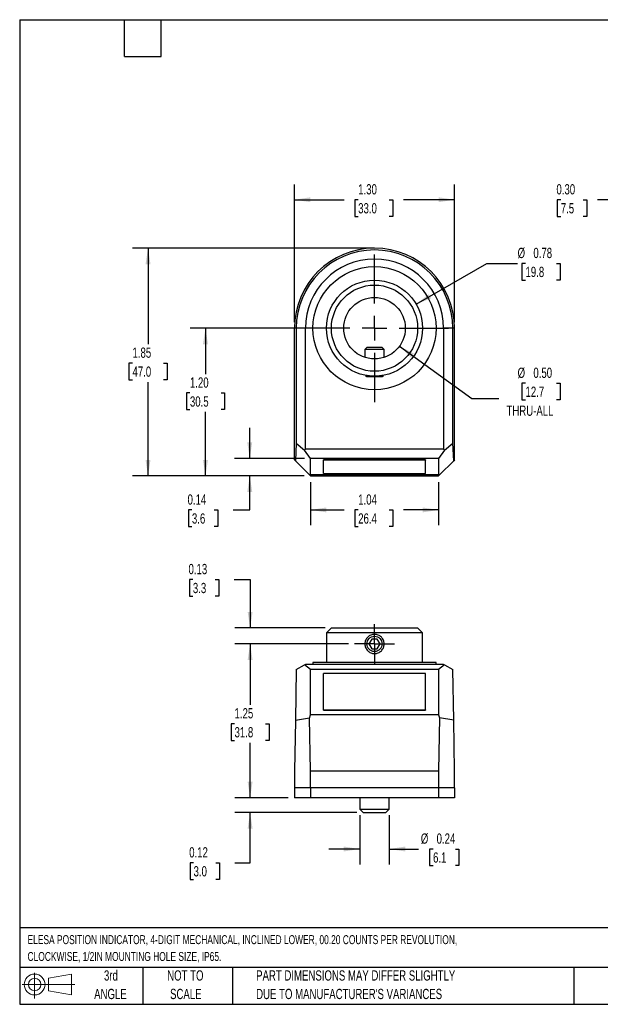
# Model space of a CAD drawing. Header units: inches. Extents: x 0.2 to 10.8, y 0.2 to 8.2.
# Tile 1 of 2: x 0.2 to 5, y 0.2 to 8.2. Entities that reach past the tile are written whole.
import ezdxf

# ---------------------------------------------------------------- set-up
doc = ezdxf.new("R2010")
doc.units = ezdxf.units.IN
doc.header["$MEASUREMENT"] = 0
doc.linetypes.add('CENTERX2', pattern=[0.8, 0.5, -0.1, 0.1, -0.1])
doc.layers.add('CENTER', color=40, linetype='CENTERX2')
doc.layers.add('DIMENSIONS', color=140, linetype='Continuous', lineweight=25)
doc.layers.add('TEXT', color=140, linetype='Continuous', lineweight=25)
doc.styles.add('SLDTEXTSTYLE0', font='TXT', dxfattribs={"width": 0.7})
doc.dimstyles.new('SLDDIMSTYLE0', dxfattribs={"dimtxt": 0.084961, "dimasz": 0.13, "dimexe": 0, "dimexo": 0.0625, "dimgap": 0.02124, "dimtad": 0, "dimtih": 1, "dimtoh": 1, "dimrnd": 1e-09, "dimzin": 12, "dimdsep": 46, "dimtxsty": 'SLDTEXTSTYLE0', "dimsah": 1, "dimcen": 0.09, "dimadec": 0, "dimazin": 3, "dimtfac": 1, "dimtofl": 0, "dimtmove": 0, "dimatfit": 3, "dimfxl": 0, "dimfrac": 2, "dimtolj": 1, "dimtzin": 12, "dimarcsym": 0})
doc.dimstyles.new('SLDDIMSTYLE1', dxfattribs={"dimtxt": 0.084961, "dimasz": 0.13, "dimexe": 0, "dimexo": 0.0625, "dimgap": 0.02124, "dimtad": 0, "dimtih": 1, "dimtoh": 1, "dimrnd": 1e-09, "dimdsep": 46, "dimtxsty": 'SLDTEXTSTYLE0', "dimsah": 1, "dimcen": 0.09, "dimadec": 0, "dimazin": 2, "dimtfac": 1, "dimtmove": 0, "dimatfit": 0, "dimfxl": 0, "dimfrac": 2, "dimtolj": 1, "dimtzin": 12, "dimarcsym": 0})
doc.dimstyles.new('SLDDIMSTYLE2', dxfattribs={"dimtxt": 0.084961, "dimasz": 0.13, "dimexe": 0, "dimexo": 0.0625, "dimgap": 0.02124, "dimtad": 0, "dimtih": 1, "dimtoh": 1, "dimrnd": 1e-09, "dimzin": 4, "dimdsep": 46, "dimtxsty": 'SLDTEXTSTYLE0', "dimsah": 1, "dimcen": 0.09, "dimadec": 0, "dimazin": 1, "dimtfac": 1, "dimtofl": 0, "dimtmove": 0, "dimatfit": 3, "dimfxl": 0, "dimfrac": 2, "dimtolj": 1, "dimtzin": 12, "dimarcsym": 0})
doc.dimstyles.new('SLDDIMSTYLE3', dxfattribs={"dimtxt": 0.084961, "dimasz": 0.13, "dimexe": 0, "dimexo": 0.0625, "dimgap": 0.02124, "dimtad": 0, "dimtih": 1, "dimtoh": 1, "dimrnd": 1e-09, "dimzin": 0, "dimdsep": 46, "dimtxsty": 'SLDTEXTSTYLE0', "dimsah": 1, "dimcen": 0, "dimadec": 0, "dimazin": 0, "dimtfac": 1, "dimtofl": 0, "dimtmove": 0, "dimatfit": 3, "dimfxl": 0, "dimfrac": 2, "dimtolj": 1, "dimtzin": 12, "dimarcsym": 0})
doc.dimstyles.new('SLDDIMSTYLE4', dxfattribs={"dimtxt": 0.084961, "dimasz": 0.13, "dimexe": 0, "dimexo": 0.0625, "dimgap": 0.02124, "dimtad": 0, "dimtih": 1, "dimtoh": 1, "dimrnd": 1e-09, "dimdsep": 46, "dimtxsty": 'SLDTEXTSTYLE0', "dimsah": 1, "dimcen": 0, "dimadec": 0, "dimazin": 2, "dimtfac": 1, "dimtofl": 0, "dimtmove": 0, "dimatfit": 3, "dimfxl": 0, "dimfrac": 2, "dimtolj": 1, "dimtzin": 12, "dimarcsym": 0})
doc.dimstyles.new('SLDDIMSTYLE6', dxfattribs={"dimtxt": 0.084961, "dimasz": 0.13, "dimexe": 0, "dimexo": 0.0625, "dimgap": 0.02124, "dimtad": 0, "dimtih": 1, "dimtoh": 1, "dimrnd": 1e-09, "dimzin": 0, "dimdsep": 46, "dimtxsty": 'SLDTEXTSTYLE0', "dimsah": 1, "dimcen": 0.09, "dimadec": 0, "dimazin": 0, "dimtfac": 1, "dimtmove": 0, "dimatfit": 0, "dimfxl": 0, "dimfrac": 2, "dimtolj": 1, "dimtzin": 12, "dimarcsym": 0})

# ---------------------------------------------------------------- blocks, each defined once
blk = doc.blocks.new('Block11')
at = {"color": 7, "linetype": 'Continuous', "lineweight": 18}
for p, q in [((0.1019, 0.2091), (0.1019, 0)), ((0.2157, 0.1641), (0.4006, 0.1981)), ((0.2157, 0.0628), (0.2157, 0.1641)), ((0.4006, 0.1981), (0.4006, 0.0288)), ((0, 0.1135), (0.4281, 0.1135)), ((0.2157, 0.0628), (0.4006, 0.0288))]:
    blk.add_line(p, q, dxfattribs=at)
for radius in [0.0846, 0.0506]:
    blk.add_circle((0.1019, 0.1135), radius, dxfattribs=at)
blk = doc.blocks.new('Block12')
at = {"color": 7, "linetype": 'Continuous'}
blk.add_blockref('Block11', (0, 0), dxfattribs=at)
blk = doc.blocks.new('_D')
at = {"layer": 'DIMENSIONS'}
for p, q in [((3.0812, 6.3935), (1.1671, 6.3935)), ((1.2921, 6.3935), (1.2921, 5.614)), ((1.1659, 5.4599), (1.1374, 5.4599)), ((1.1374, 5.4599), (1.1374, 5.3249)), ((1.4184, 5.4599), (1.4469, 5.4599)), ((1.4469, 5.4599), (1.4469, 5.3249)), ((1.1374, 5.3249), (1.1659, 5.3249)), ((1.2921, 4.5435), (1.2921, 5.3059)), ((1.4469, 5.3249), (1.4184, 5.3249)), ((2.5612, 4.5435), (1.1671, 4.5435))]:
    blk.add_line(p, q, dxfattribs=at)
for points in [[(1.2921, 6.3935), (1.2721, 6.2635), (1.3121, 6.2635)], [(1.2921, 4.5435), (1.3121, 4.6735), (1.2721, 4.6735)]]:
    blk.add_solid(points, dxfattribs=at)
at = {"layer": 'DIMENSIONS', "char_height": 0.08333, "attachment_point": 1, "style": 'SLDTEXTSTYLE0'}
for s, insert in [('1.85', (1.1659, 5.5864)), ('47.0', (1.1659, 5.4323))]:
    blk.add_mtext(s, dxfattribs=dict(at, insert=insert))
blk = doc.blocks.new('_D_1')
at = {"layer": 'DIMENSIONS'}
for p, q in [((2.1182, 4.6852), (2.1182, 4.9352)), ((2.562, 4.6852), (1.9932, 4.6852)), ((2.5612, 4.5435), (1.9932, 4.5435)), ((2.1182, 4.2668), (2.1182, 4.5435)), ((1.6486, 4.2668), (1.62, 4.2668)), ((1.62, 4.2668), (1.62, 4.1317)), ((1.8304, 4.2668), (1.8589, 4.2668)), ((1.8589, 4.2668), (1.8589, 4.1317)), ((1.9835, 4.2668), (2.1182, 4.2668)), ((1.62, 4.1317), (1.6486, 4.1317)), ((1.8589, 4.1317), (1.8304, 4.1317))]:
    blk.add_line(p, q, dxfattribs=at)
for points in [[(2.1182, 4.6852), (2.1382, 4.8152), (2.0982, 4.8152)], [(2.1182, 4.5435), (2.0982, 4.4135), (2.1382, 4.4135)]]:
    blk.add_solid(points, dxfattribs=at)
at = {"layer": 'DIMENSIONS', "char_height": 0.08333, "attachment_point": 1, "style": 'SLDTEXTSTYLE0'}
for s, insert in [('0.14', (1.6132, 4.3932)), ('3.6', (1.6486, 4.2391))]:
    blk.add_mtext(s, dxfattribs=dict(at, insert=insert))
blk = doc.blocks.new('_D_2')
at = {"layer": 'DIMENSIONS'}
for p, q in [((2.4812, 5.7435), (1.6335, 5.7435)), ((1.7585, 5.7435), (1.7585, 5.3711)), ((1.6323, 5.217), (1.6037, 5.217)), ((1.6037, 5.217), (1.6037, 5.082)), ((1.8847, 5.217), (1.9133, 5.217)), ((1.9133, 5.217), (1.9133, 5.082)), ((1.6037, 5.082), (1.6323, 5.082)), ((1.7585, 4.5435), (1.7585, 5.063)), ((1.9133, 5.082), (1.8847, 5.082)), ((2.5612, 4.5435), (1.6335, 4.5435))]:
    blk.add_line(p, q, dxfattribs=at)
for points in [[(1.7585, 5.7435), (1.7385, 5.6135), (1.7785, 5.6135)], [(1.7585, 4.5435), (1.7785, 4.6735), (1.7385, 4.6735)]]:
    blk.add_solid(points, dxfattribs=at)
at = {"layer": 'DIMENSIONS', "char_height": 0.08333, "attachment_point": 1, "style": 'SLDTEXTSTYLE0'}
for s, insert in [('1.20', (1.6323, 5.3435)), ('30.5', (1.6323, 5.1894))]:
    blk.add_mtext(s, dxfattribs=dict(at, insert=insert))
blk = doc.blocks.new('_D_3')
at = {"layer": 'DIMENSIONS'}
for p, q in [((3.334, 5.5972), (3.9218, 5.1731)), ((4.3573, 5.2965), (4.3287, 5.2965)), ((4.3287, 5.2965), (4.3287, 5.1615)), ((4.6097, 5.2965), (4.6383, 5.2965)), ((4.6383, 5.2965), (4.6383, 5.1615)), ((3.9218, 5.1731), (4.1406, 5.1731)), ((4.3287, 5.1615), (4.3573, 5.1615)), ((4.6383, 5.1615), (4.6097, 5.1615))]:
    blk.add_line(p, q, dxfattribs=at)
blk.add_solid([(3.334, 5.5972), (3.4277, 5.5049), (3.4511, 5.5374)], dxfattribs=at)
at = {"layer": 'DIMENSIONS', "char_height": 0.08333, "attachment_point": 1, "style": 'SLDTEXTSTYLE0'}
for s, insert in [('%%c', (4.2931, 5.4229)), ('0.50', (4.4214, 5.4229)), ('12.7', (4.3573, 5.2689)), ('THRU-ALL', (4.2031, 5.1148))]:
    blk.add_mtext(s, dxfattribs=dict(at, insert=insert))
blk = doc.blocks.new('_D_4')
at = {"layer": 'DIMENSIONS'}
for p, q in [((3.469, 5.9385), (4.0431, 6.27)), ((4.0431, 6.27), (4.2931, 6.27)), ((4.3573, 6.27), (4.3287, 6.27)), ((4.3287, 6.27), (4.3287, 6.1349)), ((4.6097, 6.27), (4.6383, 6.27)), ((4.6383, 6.27), (4.6383, 6.1349)), ((4.3287, 6.1349), (4.3573, 6.1349)), ((4.6383, 6.1349), (4.6097, 6.1349))]:
    blk.add_line(p, q, dxfattribs=at)
blk.add_solid([(3.469, 5.9385), (3.5916, 5.9862), (3.5716, 6.0208)], dxfattribs=at)
at = {"layer": 'DIMENSIONS', "char_height": 0.08333, "attachment_point": 1, "style": 'SLDTEXTSTYLE0'}
for s, insert in [('%%c', (4.2931, 6.3964)), ('0.78', (4.4214, 6.3964)), ('19.8', (4.3573, 6.2424))]:
    blk.add_mtext(s, dxfattribs=dict(at, insert=insert))
blk = doc.blocks.new('_D_5')
at = {"layer": 'DIMENSIONS'}
for p, q in [((2.6112, 4.4935), (2.6112, 4.1418)), ((3.6513, 4.4935), (3.6513, 4.1418)), ((2.6112, 4.2668), (2.8836, 4.2668)), ((2.9987, 4.2668), (2.9701, 4.2668)), ((2.9701, 4.2668), (2.9701, 4.1317)), ((3.2511, 4.2668), (3.2797, 4.2668)), ((3.2797, 4.2668), (3.2797, 4.1317)), ((3.6513, 4.2668), (3.3663, 4.2668)), ((2.9701, 4.1317), (2.9987, 4.1317)), ((3.2797, 4.1317), (3.2511, 4.1317))]:
    blk.add_line(p, q, dxfattribs=at)
for points in [[(2.6112, 4.2668), (2.7412, 4.2468), (2.7412, 4.2868)], [(3.6513, 4.2668), (3.5213, 4.2868), (3.5213, 4.2468)]]:
    blk.add_solid(points, dxfattribs=at)
at = {"layer": 'DIMENSIONS', "char_height": 0.08333, "attachment_point": 1, "style": 'SLDTEXTSTYLE0'}
for s, insert in [('1.04', (2.9987, 4.3932)), ('26.4', (2.9987, 4.2391))]:
    blk.add_mtext(s, dxfattribs=dict(at, insert=insert))
blk = doc.blocks.new('_D_6')
at = {"layer": 'DIMENSIONS'}
for p, q in [((2.4812, 5.7935), (2.4812, 6.9122)), ((3.7812, 5.7935), (3.7812, 6.9122)), ((2.4812, 6.7872), (2.8836, 6.7872)), ((2.9987, 6.7872), (2.9701, 6.7872)), ((2.9701, 6.7872), (2.9701, 6.6522)), ((3.2511, 6.7872), (3.2797, 6.7872)), ((3.2797, 6.7872), (3.2797, 6.6522)), ((3.7812, 6.7872), (3.3663, 6.7872)), ((2.9701, 6.6522), (2.9987, 6.6522)), ((3.2797, 6.6522), (3.2511, 6.6522))]:
    blk.add_line(p, q, dxfattribs=at)
for points in [[(2.4812, 6.7872), (2.6112, 6.7672), (2.6112, 6.8072)], [(3.7812, 6.7872), (3.6512, 6.8072), (3.6512, 6.7672)]]:
    blk.add_solid(points, dxfattribs=at)
at = {"layer": 'DIMENSIONS', "char_height": 0.08333, "attachment_point": 1, "style": 'SLDTEXTSTYLE0'}
for s, insert in [('1.30', (2.9987, 6.9136)), ('33.0', (2.9987, 6.7596))]:
    blk.add_mtext(s, dxfattribs=dict(at, insert=insert))
blk = doc.blocks.new('SW_CENTERMARKSYMBOL_0')
at = {"layer": 'CENTER', "color": 0}
for p, q in [((0, 0.2), (0, 0.6)), ((0, 0), (0, 0.1)), ((-0.2, 0), (-0.6, 0)), ((0, 0), (-0.1, 0)), ((0, 0), (0, -0.1)), ((0, 0), (0.1, 0)), ((0.2, 0), (0.6, 0)), ((0, -0.2), (0, -0.6))]:
    blk.add_line(p, q, dxfattribs=at)
blk = doc.blocks.new('_D_10')
at = {"layer": 'DIMENSIONS'}
for p, q in [((5.2451, 6.1435), (5.2451, 6.9122)), ((5.5409, 5.7935), (5.5409, 6.9122)), ((4.6439, 6.7872), (4.6153, 6.7872)), ((4.6153, 6.7872), (4.6153, 6.6522)), ((4.8257, 6.7872), (4.8542, 6.7872)), ((4.8542, 6.7872), (4.8542, 6.6522)), ((5.2451, 6.7872), (4.9408, 6.7872)), ((5.5409, 6.7872), (5.7909, 6.7872)), ((4.6153, 6.6522), (4.6439, 6.6522)), ((4.8542, 6.6522), (4.8257, 6.6522))]:
    blk.add_line(p, q, dxfattribs=at)
for points in [[(5.2451, 6.7872), (5.1151, 6.8072), (5.1151, 6.7672)], [(5.5409, 6.7872), (5.6709, 6.7672), (5.6709, 6.8072)]]:
    blk.add_solid(points, dxfattribs=at)
at = {"layer": 'DIMENSIONS', "char_height": 0.08333, "attachment_point": 1, "style": 'SLDTEXTSTYLE0'}
for s, insert in [('0.30', (4.6085, 6.9136)), ('7.5', (4.6439, 6.7596))]:
    blk.add_mtext(s, dxfattribs=dict(at, insert=insert))
blk = doc.blocks.new('_D_12')
at = {"layer": 'DIMENSIONS'}
for p, q in [((3.0112, 1.7856), (3.0112, 1.3868)), ((3.2512, 1.7856), (3.2512, 1.3868)), ((3.0112, 1.5118), (2.7612, 1.5118)), ((3.2512, 1.5118), (3.4882, 1.5118)), ((3.6067, 1.5118), (3.5782, 1.5118)), ((3.5782, 1.5118), (3.5782, 1.3767)), ((3.7885, 1.5118), (3.817, 1.5118)), ((3.817, 1.5118), (3.817, 1.3767)), ((3.5782, 1.3767), (3.6067, 1.3767)), ((3.817, 1.3767), (3.7885, 1.3767))]:
    blk.add_line(p, q, dxfattribs=at)
for points in [[(3.0112, 1.5118), (2.8812, 1.5318), (2.8812, 1.4918)], [(3.2512, 1.5118), (3.3812, 1.4918), (3.3812, 1.5318)]]:
    blk.add_solid(points, dxfattribs=at)
at = {"layer": 'DIMENSIONS', "char_height": 0.08333, "attachment_point": 1, "style": 'SLDTEXTSTYLE0'}
for s, insert in [('%%c', (3.5073, 1.6382)), ('0.24', (3.6355, 1.6382)), ('6.1', (3.6067, 1.4842))]:
    blk.add_mtext(s, dxfattribs=dict(at, insert=insert))
blk = doc.blocks.new('_D_13')
at = {"layer": 'DIMENSIONS'}
for p, q in [((2.121, 1.928), (2.121, 2.178)), ((2.4312, 1.928), (1.996, 1.928)), ((2.9888, 1.808), (1.996, 1.808)), ((2.121, 1.4), (2.121, 1.808)), ((1.6619, 1.4), (1.6333, 1.4)), ((1.6333, 1.4), (1.6333, 1.265)), ((1.8437, 1.4), (1.8722, 1.4)), ((1.8722, 1.4), (1.8722, 1.265)), ((1.9968, 1.4), (2.121, 1.4)), ((1.6333, 1.265), (1.6619, 1.265)), ((1.8722, 1.265), (1.8437, 1.265))]:
    blk.add_line(p, q, dxfattribs=at)
for points in [[(2.121, 1.928), (2.141, 2.058), (2.101, 2.058)], [(2.121, 1.808), (2.101, 1.678), (2.141, 1.678)]]:
    blk.add_solid(points, dxfattribs=at)
at = {"layer": 'DIMENSIONS', "char_height": 0.08333, "attachment_point": 1, "style": 'SLDTEXTSTYLE0'}
for s, insert in [('0.12', (1.6265, 1.5265)), ('3.0', (1.6619, 1.3724))]:
    blk.add_mtext(s, dxfattribs=dict(at, insert=insert))
blk = doc.blocks.new('_D_14')
at = {"layer": 'DIMENSIONS'}
for p, q in [((2.9194, 3.178), (1.996, 3.178)), ((2.121, 3.178), (2.121, 2.6838)), ((1.9947, 2.5297), (1.9662, 2.5297)), ((1.9662, 2.5297), (1.9662, 2.3947)), ((2.2472, 2.5297), (2.2757, 2.5297)), ((2.2757, 2.5297), (2.2757, 2.3947)), ((1.9662, 2.3947), (1.9947, 2.3947)), ((2.121, 1.928), (2.121, 2.3757)), ((2.2757, 2.3947), (2.2472, 2.3947)), ((2.4312, 1.928), (1.996, 1.928))]:
    blk.add_line(p, q, dxfattribs=at)
for points in [[(2.121, 3.178), (2.101, 3.048), (2.141, 3.048)], [(2.121, 1.928), (2.141, 2.058), (2.101, 2.058)]]:
    blk.add_solid(points, dxfattribs=at)
at = {"layer": 'DIMENSIONS', "char_height": 0.08333, "attachment_point": 1, "style": 'SLDTEXTSTYLE0'}
for s, insert in [('1.25', (1.9947, 2.6562)), ('31.8', (1.9947, 2.5021))]:
    blk.add_mtext(s, dxfattribs=dict(at, insert=insert))
blk = doc.blocks.new('_D_15')
at = {"layer": 'DIMENSIONS'}
for p, q in [((1.6562, 3.7017), (1.6277, 3.7017)), ((1.6277, 3.7017), (1.6277, 3.5667)), ((1.838, 3.7017), (1.8666, 3.7017)), ((1.8666, 3.7017), (1.8666, 3.5667)), ((1.9912, 3.7017), (2.121, 3.7017)), ((2.121, 3.7017), (2.121, 3.308)), ((1.6277, 3.5667), (1.6562, 3.5667)), ((1.8666, 3.5667), (1.838, 3.5667)), ((2.7312, 3.308), (1.996, 3.308)), ((2.9194, 3.178), (1.996, 3.178)), ((2.121, 3.178), (2.121, 2.928))]:
    blk.add_line(p, q, dxfattribs=at)
for points in [[(2.121, 3.308), (2.141, 3.438), (2.101, 3.438)], [(2.121, 3.178), (2.101, 3.048), (2.141, 3.048)]]:
    blk.add_solid(points, dxfattribs=at)
at = {"layer": 'DIMENSIONS', "char_height": 0.08333, "attachment_point": 1, "style": 'SLDTEXTSTYLE0'}
for s, insert in [('0.13', (1.6209, 3.8282)), ('3.3', (1.6562, 3.6741))]:
    blk.add_mtext(s, dxfattribs=dict(at, insert=insert))
blk = doc.blocks.new('SW_CENTERMARKSYMBOL_1')
at = {"layer": 'CENTER', "color": 0}
for p, q in [((0, 0.1), (0, 0.1618)), ((0, 0), (0, 0.1)), ((-0.1, 0), (-0.1618, 0)), ((0, 0), (-0.1, 0)), ((0, 0), (0, -0.1)), ((0, 0), (0.1, 0)), ((0.1, 0), (0.1618, 0)), ((0, -0.1), (0, -0.1618))]:
    blk.add_line(p, q, dxfattribs=at)

msp = doc.modelspace()

# ---------------------------------------------------------------- linework, layer by layer
for p, q in [((2.49561, 5.74349), (2.48124, 5.74349)), ((2.48124, 4.67341), (2.48124, 5.74349)), ((2.57062, 5.74349), (2.49561, 5.74349)), ((2.49561, 5.74349), (2.49561, 4.80903)), ((2.57062, 4.76023), (2.57062, 5.74349)), ((3.69187, 5.74349), (3.69187, 4.76023)), ((3.76688, 5.74349), (3.69187, 5.74349)), ((3.76688, 4.80819), (3.76688, 5.74349)), ((3.78124, 5.74349), (3.76688, 5.74349)), ((3.78124, 4.67341), (3.78124, 5.74349)), ((3.06941, 5.58601), (3.0525, 5.5691)), ((3.0525, 5.5691), (3.0525, 5.50621)), ((3.20999, 5.5691), (3.0525, 5.5691)), ((3.19308, 5.58601), (3.06941, 5.58601)), ((3.20999, 5.5691), (3.19308, 5.58601)), ((3.20999, 5.50621), (3.20999, 5.5691)), ((3.05896, 5.36025), (3.06941, 5.34979)), ((3.19308, 5.34979), (3.20353, 5.36025)), ((3.06941, 5.34979), (3.19308, 5.34979)), ((2.49561, 4.80903), (2.4884, 4.66626)), ((2.49561, 4.80903), (2.56239, 4.752)), ((3.70055, 4.75154), (3.76688, 4.80819)), ((3.77405, 4.66621), (3.76688, 4.80819)), ((2.56239, 4.752), (2.57062, 4.76023)), ((2.61195, 4.68522), (2.56239, 4.752)), ((3.69187, 4.76023), (2.57062, 4.76023)), ((3.70055, 4.75154), (3.65132, 4.68522)), ((3.69187, 4.76023), (3.70055, 4.75154)), ((2.4884, 4.66626), (2.48124, 4.67341)), ((2.60366, 4.55099), (2.4884, 4.66626)), ((3.65132, 4.68522), (2.61195, 4.68522)), ((2.61195, 4.55144), (2.61195, 4.68522)), ((3.54624, 4.67355), (2.71624, 4.67355)), ((2.71624, 4.6705), (2.71624, 4.67355)), ((3.54624, 4.6705), (2.71624, 4.6705)), ((2.71624, 4.56278), (2.71624, 4.6705)), ((3.54624, 4.67355), (3.54624, 4.6705)), ((3.54624, 4.56278), (3.54624, 4.6705)), ((3.65132, 4.68522), (3.65132, 4.55144)), ((3.77405, 4.66621), (3.65887, 4.55103)), ((3.78124, 4.67341), (3.77405, 4.66621)), ((2.71624, 4.56278), (3.54624, 4.56278)), ((2.60366, 4.55099), (2.61195, 4.55144)), ((2.61117, 4.54349), (2.60366, 4.55099)), ((2.61117, 4.54349), (3.65132, 4.54349)), ((3.65132, 4.55144), (2.61195, 4.55144)), ((3.65132, 4.55144), (3.65887, 4.55103)), ((3.65887, 4.55103), (3.65132, 4.54349)), ((2.78124, 3.30803), (2.74124, 3.26803)), ((2.78124, 3.30803), (3.48124, 3.30803)), ((3.52124, 3.26803), (3.48124, 3.30803)), ((2.74124, 3.26803), (2.74124, 3.02803)), ((3.52124, 3.26803), (2.74124, 3.26803)), ((3.10851, 3.2174), (3.08578, 3.17803)), ((3.15398, 3.2174), (3.10851, 3.2174)), ((3.17671, 3.17803), (3.15398, 3.2174)), ((3.52124, 3.02803), (3.52124, 3.26803)), ((3.08578, 3.17803), (3.10851, 3.13866)), ((3.10851, 3.13866), (3.15398, 3.13866)), ((3.15398, 3.13866), (3.17671, 3.17803)), ((2.49561, 2.96898), (2.4884, 2.55562)), ((2.49561, 2.96898), (2.56239, 3.00753)), ((2.56239, 3.00753), (2.57062, 3.01228)), ((2.61195, 2.96898), (2.56239, 3.00753)), ((3.69187, 3.01228), (2.57062, 3.01228)), ((2.61195, 2.60142), (2.61195, 2.96898)), ((3.65132, 2.96898), (2.61195, 2.96898)), ((2.63124, 3.02803), (2.63124, 3.01228)), ((3.63124, 3.02803), (2.63124, 3.02803)), ((3.63124, 3.01228), (3.63124, 3.02803)), ((3.70055, 3.00727), (3.65132, 2.96898)), ((3.65132, 2.96898), (3.65132, 2.60142)), ((3.69187, 3.01228), (3.70055, 3.00727)), ((3.70055, 3.00727), (3.76688, 2.96898)), ((3.77405, 2.55793), (3.76688, 2.96898)), ((3.54624, 2.93803), (2.71624, 2.93803)), ((2.71624, 2.64207), (2.71624, 2.93803)), ((3.54624, 2.64207), (3.54624, 2.93803)), ((2.71624, 2.64207), (3.54624, 2.64207)), ((2.71624, 2.64096), (2.71624, 2.64207)), ((2.71624, 2.64096), (3.54624, 2.64096)), ((3.54624, 2.64207), (3.54624, 2.64096)), ((2.60366, 2.57594), (2.4884, 2.55562)), ((2.60366, 2.57594), (2.61195, 2.60142)), ((2.61117, 2.14583), (2.60366, 2.57594)), ((3.65132, 2.60142), (2.61195, 2.60142)), ((3.65132, 2.60142), (3.65887, 2.57824)), ((3.65887, 2.57824), (3.65132, 2.14583)), ((3.77405, 2.55793), (3.65887, 2.57824)), ((2.4884, 2.55562), (2.48124, 2.14583)), ((3.78124, 2.14583), (3.77405, 2.55793)), ((2.48124, 2.14583), (2.48124, 2.00803)), ((2.61117, 2.00803), (2.61117, 2.14583)), ((2.61117, 2.14583), (3.65132, 2.14583)), ((3.65132, 2.14583), (3.65132, 2.00803)), ((3.78124, 2.00803), (3.78124, 2.14583)), ((2.61117, 2.00803), (2.48124, 2.00803)), ((2.48124, 2.00803), (2.48124, 1.92803)), ((2.61117, 2.00803), (2.61117, 1.92803)), ((3.65132, 2.00803), (2.61117, 2.00803)), ((3.65132, 2.00803), (3.65132, 1.92803)), ((3.78124, 2.00803), (3.65132, 2.00803)), ((3.78124, 2.00803), (3.78124, 1.92803)), ((2.61117, 1.92803), (2.48124, 1.92803)), ((3.65132, 1.92803), (2.61117, 1.92803)), ((3.01124, 1.92803), (3.01124, 1.83559)), ((3.25124, 1.83559), (3.25124, 1.92803)), ((3.78124, 1.92803), (3.65132, 1.92803)), ((3.01124, 1.83559), (3.0388, 1.80803)), ((3.01124, 1.83559), (3.25124, 1.83559)), ((3.0388, 1.80803), (3.22369, 1.80803)), ((3.22369, 1.80803), (3.25124, 1.83559))]:
    msp.add_line(p, q)
for centre, radius in [((3.13124, 5.74349), 0.5), ((3.13124, 5.74349), 0.39), ((3.13124, 5.74349), 0.35), ((3.13124, 5.74349), 0.25), ((3.13124, 3.17803), 0.06183)]:
    msp.add_circle(centre, radius)
for radius in [0.65, 0.63563, 0.56062]:
    msp.add_arc((3.13124, 5.74349), radius, 0, 180)
msp.add_open_spline([(3.20959, 3.17803), (3.20959, 3.17284), (3.20908, 3.16774), (3.20708, 3.15771), (3.20557, 3.15273), (3.20163, 3.14325), (3.19923, 3.13875), (3.19354, 3.13025), (3.19024, 3.12623), (3.17943, 3.11542), (3.17071, 3.10959), (3.15187, 3.10176), (3.14154, 3.09969), (3.12617, 3.09968), (3.12096, 3.10019), (3.1109, 3.1022), (3.10601, 3.10368), (3.09176, 3.10959), (3.08314, 3.11534), (3.07221, 3.12626), (3.06898, 3.1302), (3.06331, 3.13867), (3.06085, 3.14326), (3.05692, 3.15273), (3.05543, 3.15761), (3.05342, 3.16768), (3.0529, 3.17288), (3.05289, 3.18824), (3.05495, 3.19857), (3.06081, 3.21273), (3.06326, 3.2173), (3.06896, 3.22583), (3.07219, 3.22977), (3.0794, 3.237), (3.08342, 3.2403), (3.0919, 3.24598), (3.09639, 3.24839), (3.11065, 3.25432), (3.12084, 3.25637), (3.13636, 3.25638), (3.14146, 3.25588), (3.1515, 3.25389), (3.1565, 3.25237), (3.16596, 3.24845), (3.17046, 3.24605), (3.179, 3.24036), (3.183, 3.23707), (3.19381, 3.22627), (3.19965, 3.21756), (3.20554, 3.20343), (3.20706, 3.19846), (3.20908, 3.18834), (3.20959, 3.18322), (3.20959, 3.17803)], degree=3, knots=[0, 0, 0, 0, 0.03125, 0.03125, 0.0625, 0.0625, 0.09375, 0.09375, 0.125, 0.125, 0.1875, 0.1875, 0.25, 0.25, 0.28125, 0.28125, 0.3125, 0.3125, 0.375, 0.375, 0.40625, 0.40625, 0.4375, 0.4375, 0.46875, 0.46875, 0.5, 0.5, 0.5625, 0.5625, 0.59375, 0.59375, 0.625, 0.625, 0.65625, 0.65625, 0.6875, 0.6875, 0.75, 0.75, 0.78125, 0.78125, 0.8125, 0.8125, 0.84375, 0.84375, 0.875, 0.875, 0.9375, 0.9375, 0.96875, 0.96875, 1, 1, 1, 1])
at = {"layer": 'DIMENSIONS'}
msp.add_line((3.13124, 6.39349), (2.97494, 6.39349), dxfattribs=at)
at = {"layer": 'TEXT'}
for p, q in [((0.25, 8.25), (10.75, 8.25)), ((0.25, 8.25), (0.25, 0.25)), ((1.1, 7.95), (1.1, 8.25)), ((1.4, 7.95), (1.4, 8.25)), ((1.1, 7.95), (1.4, 7.95)), ((10.75, 0.87111), (0.25, 0.87111)), ((10.75, 0.55), (0.25, 0.55)), ((1.25, 0.55), (1.25, 0.25)), ((1.97684, 0.55), (1.97684, 0.25)), ((4.74986, 0.55), (4.74986, 0.25)), ((0.25, 0.25), (10.75, 0.25))]:
    msp.add_line(p, q, dxfattribs=at)

# ---------------------------------------------------------------- block references
at = {"layer": 'CENTER'}
for name, p in [('SW_CENTERMARKSYMBOL_0', (3.13124, 5.74349)), ('SW_CENTERMARKSYMBOL_1', (3.13124, 3.17803))]:
    msp.add_blockref(name, p, dxfattribs=at)
at = {"layer": 'TEXT'}
msp.add_blockref('Block12', (0.26921, 0.2974), dxfattribs=at)

# ---------------------------------------------------------------- texts
at = {"layer": 'TEXT', "style": 'SLDTEXTSTYLE0'}
for s, insert, char_height, attachment_point in [('ELESA POSITION INDICATOR, 4-DIGIT MECHANICAL, INCLINED LOWER, 00.20 COUNTS PER REVOLUTION,', (0.31361, 0.81182), 0.0729167, 1), ('CLOCKWISE, 1/2IN MOUNTING HOLE SIZE, IP65.', (0.31361, 0.67523), 0.0729167, 1), ('3rd', (0.99065, 0.52614), 0.083333, 2), ('NOT TO', (1.59511, 0.52614), 0.083333, 2), ('PART DIMENSIONS MAY DIFFER SLIGHTLY', (2.17005, 0.52614), 0.0833333, 1), ('ANGLE', (0.98681, 0.37566), 0.083333, 2), ('SCALE', (1.5989, 0.37566), 0.083333, 2), ("DUE TO MANUFACTURER'S VARIANCES", (2.17005, 0.37566), 0.0833333, 1)]:
    msp.add_mtext(s, dxfattribs=dict(at, insert=insert, char_height=char_height, attachment_point=attachment_point))

# ---------------------------------------------------------------- dimensions: what is measured, and where the dimension line sits
at = {"layer": 'DIMENSIONS'}
for base, p1, p2, angle, dimstyle, picture, middle in [((3.78124, 6.78719), (2.48124, 5.74349), (3.78124, 5.74349), 0, 'SLDDIMSTYLE2', '_D_6', (3.12491, 6.78719)), ((1.29213, 4.54349), (3.13124, 6.39349), (2.61117, 4.54349), 90, 'SLDDIMSTYLE0', '_D', (1.29213, 5.45993)), ((1.75849, 5.74349), (2.61117, 4.54349), (2.53124, 5.74349), 90, 'SLDDIMSTYLE2', '_D_2', (1.75849, 5.21701)), ((2.11815, 4.68522), (2.61117, 4.54349), (2.61195, 4.68522), 90, 'SLDDIMSTYLE1', '_D_1', (2.11815, 4.26676)), ((3.65132, 4.26676), (2.61117, 4.54349), (3.65132, 4.54349), 0, 'SLDDIMSTYLE0', '_D_5', (3.12491, 4.26676)), ((2.12097, 3.30803), (2.96941, 3.17803), (2.78124, 3.30803), 90, 'SLDDIMSTYLE1', '_D_15', (2.12097, 3.70173)), ((2.12097, 3.17803), (2.48124, 1.92803), (2.96941, 3.17803), 90, 'SLDDIMSTYLE0', '_D_14', (2.12097, 2.52975)), ((2.12097, 1.92803), (3.0388, 1.80803), (2.48124, 1.92803), 90, 'SLDDIMSTYLE1', '_D_13', (2.12097, 1.40003))]:
    dim = msp.add_linear_dim(base=base, p1=p1, p2=p2, angle=angle, dimstyle=dimstyle, dxfattribs=at)
    dim.commit()
    dim.dimension.update_dxf_attribs({"geometry": picture, "text_midpoint": middle, "dimtype": 160})
dim = msp.add_linear_dim(base=(5.24512, 6.78719), p1=(5.54087, 5.74349), p2=(5.24512, 6.09349), dimstyle='SLDDIMSTYLE6', dxfattribs=at)
dim.commit()
dim.dimension.update_dxf_attribs({"geometry": '_D_10', "text_midpoint": (4.73476, 6.78719), "dimtype": 160})
dim = msp.add_diameter_dim_2p(p1=(2.79349, 5.54849), p2=(3.46899, 5.93849), dimstyle='SLDDIMSTYLE4', dxfattribs=at)
dim.commit()
dim.dimension.update_dxf_attribs({"geometry": '_D_4', "text_midpoint": (4.4835, 6.26996), "dimtype": 163})
dim = msp.add_diameter_dim_2p(p1=(2.9285, 5.88976), p2=(3.33399, 5.59722), text='<>\\PTHRU-ALL', dimstyle='SLDDIMSTYLE3', dxfattribs=at)
dim.commit()
dim.dimension.update_dxf_attribs({"geometry": '_D_3', "text_midpoint": (4.4835, 5.21701), "dimtype": 163})
dim = msp.add_linear_dim(base=(3.25124, 1.51176), p1=(3.01124, 1.83559), p2=(3.25124, 1.83559), angle=0, text='%%c<>', dimstyle='SLDDIMSTYLE1', dxfattribs=at)
dim.commit()
dim.dimension.update_dxf_attribs({"geometry": '_D_12', "text_midpoint": (3.69762, 1.51176), "dimtype": 160})

doc.saveas('drawing.dxf')
